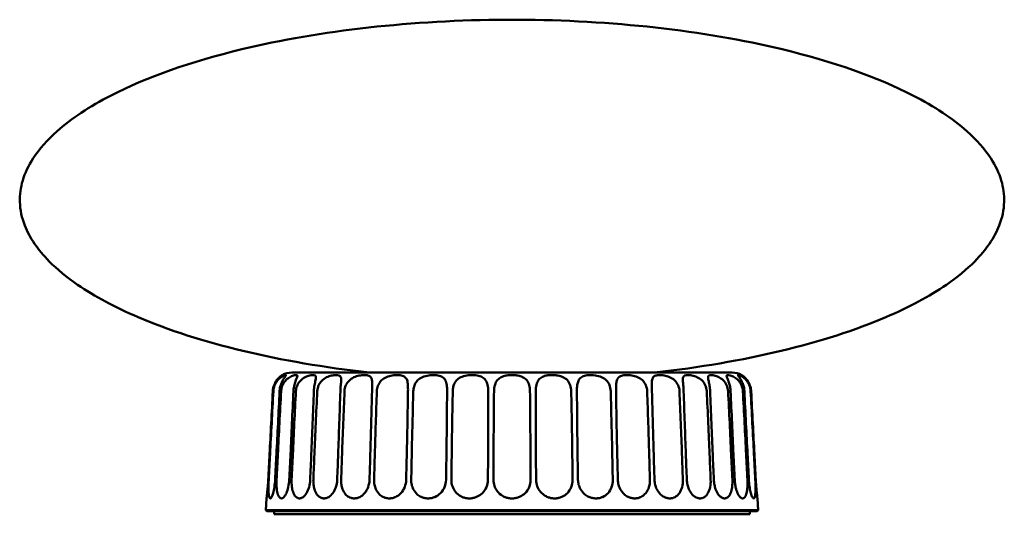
# Model space of a CAD drawing. Header units: millimetres. Extents: x 270 to 1030, y 103 to 1097.
# Tile 3 of 6: x 698 to 998, y 537 to 688. Entities that reach past the tile are written whole.
import ezdxf

# ---------------------------------------------------------------- set-up
doc = ezdxf.new("R2010")
doc.units = ezdxf.units.MM
doc.header["$LTSCALE"] = 4
doc.layers.add('Visibile (ISO)', color=7, linetype='Continuous', lineweight=50)

msp = doc.modelspace()

# ---------------------------------------------------------------- linework, layer by layer
at = {"layer": 'Visibile (ISO)'}
for p, q in [((915.007, 580.708), (780.796, 580.708)), ((773.09, 542.313), (772.901, 538.708)), ((922.712, 542.313), (922.901, 538.708)), ((772.901, 538.708), (922.901, 538.708)), ((773.145, 538.458), (772.901, 538.708)), ((922.901, 538.708), (772.901, 538.708)), ((772.901, 538.708), (772.901, 538.708)), ((922.658, 538.458), (773.145, 538.458)), ((775.401, 538.458), (775.401, 537.458)), ((775.401, 537.458), (920.401, 537.458)), ((920.401, 538.458), (920.401, 537.458)), ((922.658, 538.458), (922.901, 538.708)), ((922.901, 538.708), (922.901, 538.708))]:
    msp.add_line(p, q, dxfattribs=at)
for centre, start, end in [((780.796, 574.708), 90, 119.35367), ((915.007, 574.708), 60.64633, 90)]:
    msp.add_arc(centre, 6, start, end, dxfattribs=at)
for points, knots in [([(804.433, 580.708), (777.2, 583.731), (752.421, 589.665), (726.828, 600.633), (720.642, 603.959), (712.169, 609.791), (709.275, 612.179), (703.37, 618.16), (700.875, 621.822), (698.48, 627.945), (697.974, 630.374), (697.851, 634.956), (698.138, 637.11), (699.444, 641.547), (700.515, 643.829), (703.8, 648.891), (706.232, 651.652), (713.575, 658.177), (719.107, 661.847), (736.462, 670.787), (750.066, 675.591), (789.397, 685.057), (817.734, 688.227), (846.776, 688.347), (847.339, 688.348), (847.901, 688.348)], [1.8648015, 1.8648015, 1.8648015, 1.8648015, 2.4338827, 2.4338827, 2.6521732, 2.6521732, 2.7943134, 2.7943134, 2.9991454, 2.9991454, 3.1317032, 3.1317032, 3.2491104, 3.2491104, 3.3751426, 3.3751426, 3.5329356, 3.5329356, 3.7601704, 3.7601704, 4.1315104, 4.1315104, 4.701137, 4.701137, 4.712389, 4.712389, 4.712389, 4.712389]), ([(891.37, 580.708), (918.603, 583.731), (943.381, 589.665), (968.975, 600.633), (975.161, 603.959), (983.633, 609.791), (986.528, 612.179), (992.432, 618.16), (994.928, 621.822), (997.323, 627.945), (997.829, 630.374), (997.952, 634.956), (997.665, 637.11), (996.359, 641.547), (995.287, 643.829), (992.003, 648.891), (989.57, 651.652), (982.227, 658.177), (976.695, 661.847), (959.34, 670.787), (945.737, 675.591), (906.405, 685.057), (878.069, 688.227), (849.027, 688.347), (848.464, 688.348), (847.901, 688.348)], [1.8648015, 1.8648015, 1.8648015, 1.8648015, 2.4338827, 2.4338827, 2.6521732, 2.6521732, 2.7943134, 2.7943134, 2.9991454, 2.9991454, 3.1317032, 3.1317032, 3.2491104, 3.2491104, 3.3751426, 3.3751426, 3.5329356, 3.5329356, 3.7601704, 3.7601704, 4.1315104, 4.1315104, 4.701137, 4.701137, 4.712389, 4.712389, 4.712389, 4.712389]), ([(777.855, 579.937), (777.855, 579.937), (777.848, 579.933), (777.798, 579.902), (777.725, 579.857), (777.478, 579.686), (777.281, 579.542), (776.777, 579.091), (776.471, 578.772), (775.876, 577.941), (775.605, 577.452), (775.18, 576.314), (775.044, 575.673), (775.01, 575.022)], [-0.90778377, -0.90778377, -0.90778377, -0.90778377, -0.85208779, -0.85208779, -0.72602898, -0.72602898, -0.56371448, -0.56371448, -0.37891385, -0.37891385, -0.19583626, -0.19583626, -0.00006691, -0.00006691, -0.00006691, -0.00006691]), ([(775.166, 575.022), (775.184, 575.353), (775.231, 575.683), (775.381, 576.33), (775.485, 576.646), (775.83, 577.45), (776.11, 577.9), (776.751, 578.683), (777.098, 578.995), (777.767, 579.484), (778.075, 579.65), (778.512, 579.843), (778.666, 579.894), (778.883, 579.942), (778.955, 579.943), (779.033, 579.903), (779.034, 579.858), (778.948, 579.686), (778.839, 579.542), (778.505, 579.091), (778.276, 578.772), (777.806, 577.941), (777.581, 577.452), (777.22, 576.314), (777.1, 575.673), (777.068, 575.022)], [-1.8149306, -1.8149306, -1.8149306, -1.8149306, -1.715208, -1.715208, -1.6143125, -1.6143125, -1.4463742, -1.4463742, -1.2748644, -1.2748644, -1.1009722, -1.1009722, -0.971242, -0.971242, -0.8539227, -0.8539227, -0.7261262, -0.7261262, -0.5637742, -0.5637742, -0.378937, -0.378937, -0.1958382, -0.1958382, -0.0000669, -0.0000669, -0.0000669, -0.0000669]), ([(777.533, 575.022), (777.556, 575.466), (777.636, 575.906), (777.903, 576.752), (778.088, 577.153), (778.625, 578.013), (779, 578.429), (779.845, 579.137), (780.294, 579.397), (781.152, 579.776), (781.539, 579.879), (782.138, 579.96), (782.342, 579.935), (782.521, 579.738), (782.508, 579.575), (782.334, 579.075), (782.195, 578.768), (781.873, 577.958), (781.699, 577.47), (781.411, 576.326), (781.308, 575.68), (781.279, 575.022)], [-1.8151381, -1.8151381, -1.8151381, -1.8151381, -1.6814679, -1.6814679, -1.5477228, -1.5477228, -1.369657, -1.369657, -1.1774021, -1.1774021, -0.9711196, -0.9711196, -0.7581957, -0.7581957, -0.5582255, -0.5582255, -0.3813955, -0.3813955, -0.1977838, -0.1977838, -0.0000669, -0.0000669, -0.0000669, -0.0000669]), ([(782.037, 575.022), (782.065, 575.563), (782.179, 576.097), (782.575, 577.112), (782.857, 577.581), (783.584, 578.444), (784.024, 578.806), (784.98, 579.39), (785.471, 579.59), (786.373, 579.855), (786.776, 579.92), (787.44, 579.949), (787.699, 579.913), (788.049, 579.719), (788.139, 579.563), (788.168, 579.079), (788.112, 578.766), (787.935, 577.944), (787.818, 577.454), (787.617, 576.314), (787.539, 575.674), (787.514, 575.022)], [-1.8151627, -1.8151627, -1.8151627, -1.8151627, -1.6524148, -1.6524148, -1.4874089, -1.4874089, -1.3076987, -1.3076987, -1.1193889, -1.1193889, -0.9331473, -0.9331473, -0.7464341, -0.7464341, -0.5601504, -0.5601504, -0.379501, -0.379501, -0.1958997, -0.1958997, -0.0000669, -0.0000669, -0.0000669, -0.0000669]), ([(788.543, 575.022), (788.572, 575.643), (788.716, 576.255), (789.207, 577.344), (789.533, 577.815), (790.362, 578.653), (790.853, 578.99), (791.888, 579.503), (792.409, 579.671), (793.37, 579.884), (793.806, 579.933), (794.566, 579.942), (794.889, 579.902), (795.404, 579.713), (795.589, 579.561), (795.813, 579.086), (795.847, 578.77), (795.823, 577.944), (795.768, 577.454), (795.657, 576.314), (795.605, 575.674), (795.584, 575.022)], [-1.8152928, -1.8152928, -1.8152928, -1.8152928, -1.6284717, -1.6284717, -1.4560807, -1.4560807, -1.2724176, -1.2724176, -1.0905933, -1.0905933, -0.9164184, -0.9164184, -0.7424637, -0.7424637, -0.5621426, -0.5621426, -0.3794155, -0.3794155, -0.1958874, -0.1958874, -0.0000669, -0.0000669, -0.0000669, -0.0000669]), ([(796.852, 575.022), (796.879, 575.645), (797.017, 576.258), (797.499, 577.348), (797.82, 577.818), (798.655, 578.656), (799.158, 578.992), (800.244, 579.505), (800.802, 579.672), (801.863, 579.884), (802.36, 579.933), (803.261, 579.942), (803.663, 579.902), (804.353, 579.713), (804.631, 579.561), (805.04, 579.086), (805.162, 578.77), (805.294, 577.944), (805.302, 577.454), (805.285, 576.314), (805.259, 575.674), (805.243, 575.022)], [-1.8152937, -1.8152937, -1.8152937, -1.8152937, -1.628038, -1.628038, -1.4556725, -1.4556725, -1.2719833, -1.2719833, -1.0902496, -1.0902496, -0.9162253, -0.9162253, -0.7424207, -0.7424207, -0.5621669, -0.5621669, -0.3794144, -0.3794144, -0.1958872, -0.1958872, -0.0000669, -0.0000669, -0.0000669, -0.0000669]), ([(806.713, 575.022), (806.732, 575.571), (806.834, 576.113), (807.21, 577.14), (807.484, 577.615), (808.229, 578.476), (808.695, 578.834), (809.774, 579.407), (810.366, 579.603), (811.55, 579.86), (812.133, 579.922), (813.223, 579.948), (813.729, 579.911), (814.614, 579.718), (814.988, 579.563), (815.574, 579.08), (815.778, 578.767), (816.06, 577.944), (816.13, 577.454), (816.207, 576.314), (816.209, 575.674), (816.199, 575.022)], [-1.8151761, -1.8151761, -1.8151761, -1.8151761, -1.650131, -1.650131, -1.4825545, -1.4825545, -1.3026055, -1.3026055, -1.1151247, -1.1151247, -0.9306001, -0.9306001, -0.7458006, -0.7458006, -0.5604403, -0.5604403, -0.3794893, -0.3794893, -0.1958979, -0.1958979, -0.0000669, -0.0000669, -0.0000669, -0.0000669]), ([(817.825, 575.022), (817.838, 575.497), (817.908, 575.968), (818.166, 576.869), (818.354, 577.293), (818.918, 578.156), (819.315, 578.555), (820.315, 579.228), (820.903, 579.47), (822.172, 579.809), (822.837, 579.897), (824.135, 579.957), (824.764, 579.926), (825.869, 579.728), (826.344, 579.567), (827.095, 579.071), (827.371, 578.761), (827.793, 577.945), (827.924, 577.455), (828.092, 576.314), (828.122, 575.674), (828.117, 575.022)], [-1.8151111, -1.8151111, -1.8151111, -1.8151111, -1.6719999, -1.6719999, -1.5283125, -1.5283125, -1.3500678, -1.3500678, -1.1562679, -1.1562679, -0.9562514, -0.9562514, -0.7525791, -0.7525791, -0.5577018, -0.5577018, -0.3795865, -0.3795865, -0.1959152, -0.1959152, -0.0000669, -0.0000669, -0.0000669, -0.0000669]), ([(829.851, 575.022), (829.86, 575.473), (829.913, 575.921), (830.114, 576.778), (830.262, 577.184), (830.729, 578.046), (831.077, 578.46), (831.987, 579.161), (832.536, 579.417), (833.797, 579.789), (834.496, 579.889), (835.912, 579.96), (836.622, 579.928), (837.847, 579.718), (838.368, 579.559), (839.238, 579.074), (839.58, 578.767), (840.131, 577.958), (840.32, 577.47), (840.579, 576.326), (840.636, 575.68), (840.637, 575.022)], [-1.8154881, -1.8154881, -1.8154881, -1.8154881, -1.6795859, -1.6795859, -1.5437403, -1.5437403, -1.3648504, -1.3648504, -1.1718641, -1.1718641, -0.9624226, -0.9624226, -0.7466001, -0.7466001, -0.5577554, -0.5577554, -0.3813582, -0.3813582, -0.1977378, -0.1977378, -0.0000669, -0.0000669, -0.0000669, -0.0000669]), ([(842.425, 575.022), (842.429, 575.371), (842.454, 575.717), (842.553, 576.397), (842.627, 576.728), (842.889, 577.537), (843.114, 577.978), (843.734, 578.744), (844.119, 579.048), (845.027, 579.514), (845.532, 579.671), (846.472, 579.852), (846.888, 579.899), (847.691, 579.942), (848.077, 579.943), (848.878, 579.902), (849.292, 579.857), (850.207, 579.686), (850.691, 579.542), (851.629, 579.091), (852.047, 578.772), (852.719, 577.941), (852.956, 577.452), (853.29, 576.314), (853.371, 575.673), (853.378, 575.022)], [-1.8148727, -1.8148727, -1.8148727, -1.8148727, -1.7099439, -1.7099439, -1.6036085, -1.6036085, -1.4362649, -1.4362649, -1.2642862, -1.2642862, -1.0937046, -1.0937046, -0.9669269, -0.9669269, -0.8520878, -0.8520878, -0.726029, -0.726029, -0.5637145, -0.5637145, -0.3789138, -0.3789138, -0.1958363, -0.1958363, -0.0000669, -0.0000669, -0.0000669, -0.0000669]), ([(855.165, 575.022), (855.166, 575.353), (855.182, 575.683), (855.246, 576.33), (855.295, 576.646), (855.481, 577.45), (855.652, 577.9), (856.15, 578.683), (856.47, 578.995), (857.267, 579.484), (857.73, 579.65), (858.623, 579.843), (859.028, 579.894), (859.822, 579.942), (860.21, 579.943), (861.024, 579.903), (861.45, 579.858), (862.4, 579.686), (862.911, 579.542), (863.922, 579.091), (864.388, 578.772), (865.153, 577.941), (865.434, 577.452), (865.836, 576.314), (865.939, 575.673), (865.952, 575.022)], [-1.8149306, -1.8149306, -1.8149306, -1.8149306, -1.715208, -1.715208, -1.6143125, -1.6143125, -1.4463742, -1.4463742, -1.2748644, -1.2748644, -1.1009722, -1.1009722, -0.971242, -0.971242, -0.8539227, -0.8539227, -0.7261262, -0.7261262, -0.5637742, -0.5637742, -0.378937, -0.378937, -0.1958382, -0.1958382, -0.0000669, -0.0000669, -0.0000669, -0.0000669]), ([(867.685, 575.022), (867.682, 575.466), (867.696, 575.906), (867.768, 576.752), (867.826, 577.153), (868.041, 578.013), (868.22, 578.429), (868.769, 579.137), (869.137, 579.397), (870.078, 579.776), (870.648, 579.879), (871.914, 579.96), (872.61, 579.935), (873.964, 579.738), (874.614, 579.575), (875.751, 579.075), (876.227, 578.768), (877.05, 577.958), (877.369, 577.47), (877.834, 576.326), (877.959, 575.68), (877.978, 575.022)], [-1.8151381, -1.8151381, -1.8151381, -1.8151381, -1.6814679, -1.6814679, -1.5477228, -1.5477228, -1.369657, -1.369657, -1.1774021, -1.1774021, -0.9711196, -0.9711196, -0.7581957, -0.7581957, -0.5582255, -0.5582255, -0.3813955, -0.3813955, -0.1977838, -0.1977838, -0.0000669, -0.0000669, -0.0000669, -0.0000669]), ([(879.604, 575.022), (879.596, 575.563), (879.596, 576.097), (879.641, 577.112), (879.687, 577.581), (879.886, 578.444), (880.045, 578.806), (880.542, 579.39), (880.876, 579.59), (881.699, 579.855), (882.178, 579.92), (883.235, 579.949), (883.81, 579.913), (884.991, 579.719), (885.587, 579.563), (886.709, 579.079), (887.212, 578.766), (888.084, 577.944), (888.426, 577.454), (888.928, 576.314), (889.067, 575.674), (889.09, 575.022)], [-1.8151627, -1.8151627, -1.8151627, -1.8151627, -1.6524148, -1.6524148, -1.4874089, -1.4874089, -1.3076987, -1.3076987, -1.1193889, -1.1193889, -0.9331473, -0.9331473, -0.7464341, -0.7464341, -0.5601504, -0.5601504, -0.379501, -0.379501, -0.1958997, -0.1958997, -0.0000669, -0.0000669, -0.0000669, -0.0000669]), ([(890.56, 575.022), (890.545, 575.643), (890.521, 576.255), (890.501, 577.344), (890.504, 577.815), (890.609, 578.653), (890.716, 578.99), (891.096, 579.503), (891.36, 579.671), (892.027, 579.884), (892.418, 579.933), (893.301, 579.942), (893.791, 579.902), (894.839, 579.713), (895.392, 579.561), (896.481, 579.086), (896.993, 578.77), (897.887, 577.944), (898.244, 577.454), (898.773, 576.314), (898.923, 575.674), (898.95, 575.022)], [-1.8152928, -1.8152928, -1.8152928, -1.8152928, -1.6284717, -1.6284717, -1.4560807, -1.4560807, -1.2724176, -1.2724176, -1.0905933, -1.0905933, -0.9164184, -0.9164184, -0.7424637, -0.7424637, -0.5621426, -0.5621426, -0.3794155, -0.3794155, -0.1958874, -0.1958874, -0.0000669, -0.0000669, -0.0000669, -0.0000669]), ([(900.219, 575.022), (900.199, 575.645), (900.151, 576.258), (900.046, 577.348), (899.992, 577.818), (899.952, 578.656), (899.972, 578.992), (900.168, 579.505), (900.338, 579.672), (900.827, 579.884), (901.137, 579.933), (901.874, 579.942), (902.3, 579.902), (903.242, 579.713), (903.755, 579.561), (904.788, 579.086), (905.286, 578.77), (906.171, 577.944), (906.532, 577.454), (907.073, 576.314), (907.229, 575.674), (907.26, 575.022)], [-1.8152937, -1.8152937, -1.8152937, -1.8152937, -1.628038, -1.628038, -1.4556725, -1.4556725, -1.2719833, -1.2719833, -1.0902496, -1.0902496, -0.9162253, -0.9162253, -0.7424207, -0.7424207, -0.5621669, -0.5621669, -0.3794144, -0.3794144, -0.1958872, -0.1958872, -0.0000669, -0.0000669, -0.0000669, -0.0000669]), ([(908.289, 575.022), (908.268, 575.571), (908.21, 576.113), (908.047, 577.14), (907.944, 577.615), (907.752, 578.476), (907.672, 578.834), (907.631, 579.407), (907.679, 579.603), (907.946, 579.86), (908.161, 579.922), (908.743, 579.948), (909.109, 579.911), (909.95, 579.718), (910.42, 579.563), (911.375, 579.08), (911.84, 578.767), (912.684, 577.944), (913.039, 577.454), (913.574, 576.314), (913.733, 575.674), (913.766, 575.022)], [-1.8151761, -1.8151761, -1.8151761, -1.8151761, -1.650131, -1.650131, -1.4825545, -1.4825545, -1.3026055, -1.3026055, -1.1151247, -1.1151247, -0.9306001, -0.9306001, -0.7458006, -0.7458006, -0.5604403, -0.5604403, -0.3794893, -0.3794893, -0.1958979, -0.1958979, -0.0000669, -0.0000669, -0.0000669, -0.0000669]), ([(914.524, 575.022), (914.503, 575.497), (914.444, 575.968), (914.266, 576.869), (914.149, 577.293), (913.86, 578.156), (913.691, 578.555), (913.412, 579.228), (913.318, 579.47), (913.303, 579.809), (913.389, 579.897), (913.76, 579.957), (914.047, 579.926), (914.764, 579.728), (915.182, 579.567), (916.037, 579.071), (916.452, 578.761), (917.229, 577.945), (917.566, 577.455), (918.08, 576.314), (918.236, 575.674), (918.27, 575.022)], [-1.8151111, -1.8151111, -1.8151111, -1.8151111, -1.6719999, -1.6719999, -1.5283125, -1.5283125, -1.3500678, -1.3500678, -1.1562679, -1.1562679, -0.9562514, -0.9562514, -0.7525791, -0.7525791, -0.5577018, -0.5577018, -0.3795865, -0.3795865, -0.1959152, -0.1959152, -0.0000669, -0.0000669, -0.0000669, -0.0000669]), ([(918.734, 575.022), (918.712, 575.473), (918.648, 575.921), (918.448, 576.778), (918.312, 577.184), (917.949, 578.046), (917.713, 578.46), (917.256, 579.161), (917.053, 579.417), (916.788, 579.789), (916.744, 579.889), (916.878, 579.96), (917.062, 579.928), (917.594, 579.718), (917.914, 579.559), (918.611, 579.074), (918.968, 578.767), (919.658, 577.958), (919.968, 577.47), (920.451, 576.326), (920.602, 575.68), (920.636, 575.022)], [-1.8154881, -1.8154881, -1.8154881, -1.8154881, -1.6795859, -1.6795859, -1.5437403, -1.5437403, -1.3648504, -1.3648504, -1.1718641, -1.1718641, -0.9624226, -0.9624226, -0.7466001, -0.7466001, -0.5577554, -0.5577554, -0.3813582, -0.3813582, -0.1977378, -0.1977378, -0.0000669, -0.0000669, -0.0000669, -0.0000669]), ([(920.793, 575.022), (920.775, 575.371), (920.728, 575.717), (920.578, 576.397), (920.475, 576.728), (920.151, 577.537), (919.901, 577.978), (919.352, 578.744), (919.066, 579.048), (918.559, 579.514), (918.346, 579.671), (918.085, 579.852), (918.01, 579.899), (917.956, 579.932), (917.948, 579.937), (917.948, 579.937)], [-1.81487271, -1.81487271, -1.81487271, -1.81487271, -1.70994388, -1.70994388, -1.60360851, -1.60360851, -1.43626495, -1.43626495, -1.26428623, -1.26428623, -1.09370463, -1.09370463, -0.9669269, -0.9669269, -0.90778377, -0.90778377, -0.90778377, -0.90778377]), ([(775.01, 575.022), (774.675, 568.531), (774.325, 561.803), (773.884, 553.373), (773.743, 550.673), (773.6, 547.949)], [0.9510277, 0.9510277, 0.9510277, 0.9510277, 2.7387914, 2.7387914, 3.4836905, 3.4836905, 3.4836905, 3.4836905]), ([(773.749, 547.949), (773.89, 550.673), (774.03, 553.373), (774.47, 561.803), (774.823, 568.531), (775.166, 575.022)], [0.9358556, 0.9358556, 0.9358556, 0.9358556, 1.6807547, 1.6807547, 3.4685184, 3.4685184, 3.4685184, 3.4685184]), ([(777.068, 575.022), (776.751, 568.531), (776.415, 561.803), (775.987, 553.373), (775.849, 550.673), (775.709, 547.949)], [0.9510277, 0.9510277, 0.9510277, 0.9510277, 2.7387914, 2.7387914, 3.4836905, 3.4836905, 3.4836905, 3.4836905]), ([(776.15, 547.949), (776.286, 550.673), (776.421, 553.373), (776.846, 561.803), (777.192, 568.531), (777.533, 575.022)], [0.9358556, 0.9358556, 0.9358556, 0.9358556, 1.6807547, 1.6807547, 3.4685184, 3.4685184, 3.4685184, 3.4685184]), ([(781.279, 575.022), (780.989, 568.531), (780.678, 561.803), (780.275, 553.373), (780.145, 550.673), (780.011, 547.949)], [0.9510277, 0.9510277, 0.9510277, 0.9510277, 2.7387914, 2.7387914, 3.4836905, 3.4836905, 3.4836905, 3.4836905]), ([(780.732, 547.949), (780.857, 550.673), (780.983, 553.373), (781.382, 561.803), (781.709, 568.531), (782.037, 575.022)], [0.9358556, 0.9358556, 0.9358556, 0.9358556, 1.6807547, 1.6807547, 3.4685184, 3.4685184, 3.4685184, 3.4685184]), ([(787.514, 575.022), (787.261, 568.531), (786.983, 561.803), (786.618, 553.373), (786.499, 550.673), (786.376, 547.949)], [0.9510277, 0.9510277, 0.9510277, 0.9510277, 2.7387914, 2.7387914, 3.4836905, 3.4836905, 3.4836905, 3.4836905]), ([(787.355, 547.949), (787.466, 550.673), (787.579, 553.373), (787.938, 561.803), (788.238, 568.531), (788.543, 575.022)], [0.9358556, 0.9358556, 0.9358556, 0.9358556, 1.6807547, 1.6807547, 3.4685184, 3.4685184, 3.4685184, 3.4685184]), ([(795.584, 575.022), (795.375, 568.531), (795.139, 561.803), (794.823, 553.373), (794.719, 550.673), (794.611, 547.949)], [0.9510277, 0.9510277, 0.9510277, 0.9510277, 2.7387914, 2.7387914, 3.4836905, 3.4836905, 3.4836905, 3.4836905]), ([(795.818, 547.949), (795.912, 550.673), (796.008, 553.373), (796.317, 561.803), (796.58, 568.531), (796.852, 575.022)], [0.9358556, 0.9358556, 0.9358556, 0.9358556, 1.6807547, 1.6807547, 3.4685184, 3.4685184, 3.4685184, 3.4685184]), ([(805.243, 575.022), (805.085, 568.531), (804.898, 561.803), (804.64, 553.373), (804.555, 550.673), (804.465, 547.949)], [0.9510277, 0.9510277, 0.9510277, 0.9510277, 2.7387914, 2.7387914, 3.4836905, 3.4836905, 3.4836905, 3.4836905]), ([(805.863, 547.949), (805.937, 550.673), (806.013, 553.373), (806.263, 561.803), (806.48, 568.531), (806.713, 575.022)], [0.9358556, 0.9358556, 0.9358556, 0.9358556, 1.6807547, 1.6807547, 3.4685184, 3.4685184, 3.4685184, 3.4685184]), ([(816.199, 575.022), (816.096, 568.531), (815.964, 561.803), (815.772, 553.373), (815.708, 550.673), (815.638, 547.949)], [0.9510277, 0.9510277, 0.9510277, 0.9510277, 2.7387914, 2.7387914, 3.4836905, 3.4836905, 3.4836905, 3.4836905]), ([(817.185, 547.949), (817.237, 550.673), (817.291, 553.373), (817.474, 561.803), (817.64, 568.531), (817.825, 575.022)], [0.9358556, 0.9358556, 0.9358556, 0.9358556, 1.6807547, 1.6807547, 3.4685184, 3.4685184, 3.4685184, 3.4685184]), ([(828.117, 575.022), (828.073, 568.531), (828, 561.803), (827.881, 553.373), (827.839, 550.673), (827.792, 547.949)], [0.9510277, 0.9510277, 0.9510277, 0.9510277, 2.7387914, 2.7387914, 3.4836905, 3.4836905, 3.4836905, 3.4836905]), ([(829.441, 547.949), (829.468, 550.673), (829.5, 553.373), (829.609, 561.803), (829.719, 568.531), (829.851, 575.022)], [0.9358556, 0.9358556, 0.9358556, 0.9358556, 1.6807547, 1.6807547, 3.4685184, 3.4685184, 3.4685184, 3.4685184]), ([(840.637, 575.022), (840.653, 568.531), (840.641, 561.803), (840.597, 553.373), (840.58, 550.673), (840.557, 547.949)], [0.9510277, 0.9510277, 0.9510277, 0.9510277, 2.7387914, 2.7387914, 3.4836905, 3.4836905, 3.4836905, 3.4836905]), ([(842.258, 547.949), (842.26, 550.673), (842.267, 553.373), (842.301, 561.803), (842.35, 568.531), (842.425, 575.022)], [0.9358556, 0.9358556, 0.9358556, 0.9358556, 1.6807547, 1.6807547, 3.4685184, 3.4685184, 3.4685184, 3.4685184]), ([(853.378, 575.022), (853.453, 568.531), (853.502, 561.803), (853.536, 553.373), (853.543, 550.673), (853.545, 547.949)], [0.9510277, 0.9510277, 0.9510277, 0.9510277, 2.7387914, 2.7387914, 3.4836905, 3.4836905, 3.4836905, 3.4836905]), ([(855.246, 547.949), (855.223, 550.673), (855.206, 553.373), (855.162, 561.803), (855.15, 568.531), (855.165, 575.022)], [0.9358556, 0.9358556, 0.9358556, 0.9358556, 1.6807547, 1.6807547, 3.4685184, 3.4685184, 3.4685184, 3.4685184]), ([(865.952, 575.022), (866.084, 568.531), (866.194, 561.803), (866.303, 553.373), (866.335, 550.673), (866.362, 547.949)], [0.9510277, 0.9510277, 0.9510277, 0.9510277, 2.7387914, 2.7387914, 3.4836905, 3.4836905, 3.4836905, 3.4836905]), ([(868.011, 547.949), (867.964, 550.673), (867.922, 553.373), (867.803, 561.803), (867.73, 568.531), (867.685, 575.022)], [0.9358556, 0.9358556, 0.9358556, 0.9358556, 1.6807547, 1.6807547, 3.4685184, 3.4685184, 3.4685184, 3.4685184]), ([(877.978, 575.022), (878.163, 568.531), (878.329, 561.803), (878.511, 553.373), (878.566, 550.673), (878.618, 547.949)], [0.9510277, 0.9510277, 0.9510277, 0.9510277, 2.7387914, 2.7387914, 3.4836905, 3.4836905, 3.4836905, 3.4836905]), ([(880.165, 547.949), (880.095, 550.673), (880.031, 553.373), (879.839, 561.803), (879.707, 568.531), (879.604, 575.022)], [0.9358556, 0.9358556, 0.9358556, 0.9358556, 1.6807547, 1.6807547, 3.4685184, 3.4685184, 3.4685184, 3.4685184]), ([(889.09, 575.022), (889.322, 568.531), (889.54, 561.803), (889.79, 553.373), (889.866, 550.673), (889.94, 547.949)], [0.9510277, 0.9510277, 0.9510277, 0.9510277, 2.7387914, 2.7387914, 3.4836905, 3.4836905, 3.4836905, 3.4836905]), ([(891.338, 547.949), (891.248, 550.673), (891.163, 553.373), (890.905, 561.803), (890.718, 568.531), (890.56, 575.022)], [0.9358556, 0.9358556, 0.9358556, 0.9358556, 1.6807547, 1.6807547, 3.4685184, 3.4685184, 3.4685184, 3.4685184]), ([(898.95, 575.022), (899.223, 568.531), (899.486, 561.803), (899.795, 553.373), (899.891, 550.673), (899.985, 547.949)], [0.9510277, 0.9510277, 0.9510277, 0.9510277, 2.7387914, 2.7387914, 3.4836905, 3.4836905, 3.4836905, 3.4836905]), ([(901.192, 547.949), (901.084, 550.673), (900.98, 553.373), (900.664, 561.803), (900.428, 568.531), (900.219, 575.022)], [0.9358556, 0.9358556, 0.9358556, 0.9358556, 1.6807547, 1.6807547, 3.4685184, 3.4685184, 3.4685184, 3.4685184]), ([(907.26, 575.022), (907.565, 568.531), (907.865, 561.803), (908.224, 553.373), (908.336, 550.673), (908.448, 547.949)], [0.9510277, 0.9510277, 0.9510277, 0.9510277, 2.7387914, 2.7387914, 3.4836905, 3.4836905, 3.4836905, 3.4836905]), ([(909.427, 547.949), (909.304, 550.673), (909.185, 553.373), (908.82, 561.803), (908.542, 568.531), (908.289, 575.022)], [0.9358556, 0.9358556, 0.9358556, 0.9358556, 1.6807547, 1.6807547, 3.4685184, 3.4685184, 3.4685184, 3.4685184]), ([(913.766, 575.022), (914.093, 568.531), (914.421, 561.803), (914.819, 553.373), (914.945, 550.673), (915.07, 547.949)], [0.9510277, 0.9510277, 0.9510277, 0.9510277, 2.7387914, 2.7387914, 3.4836905, 3.4836905, 3.4836905, 3.4836905]), ([(915.792, 547.949), (915.658, 550.673), (915.528, 553.373), (915.125, 561.803), (914.814, 568.531), (914.524, 575.022)], [0.9358556, 0.9358556, 0.9358556, 0.9358556, 1.6807547, 1.6807547, 3.4685184, 3.4685184, 3.4685184, 3.4685184]), ([(918.27, 575.022), (918.611, 568.531), (918.957, 561.803), (919.382, 553.373), (919.517, 550.673), (919.652, 547.949)], [0.9510277, 0.9510277, 0.9510277, 0.9510277, 2.7387914, 2.7387914, 3.4836905, 3.4836905, 3.4836905, 3.4836905]), ([(920.094, 547.949), (919.954, 550.673), (919.816, 553.373), (919.388, 561.803), (919.052, 568.531), (918.734, 575.022)], [0.9358556, 0.9358556, 0.9358556, 0.9358556, 1.6807547, 1.6807547, 3.4685184, 3.4685184, 3.4685184, 3.4685184]), ([(920.636, 575.022), (920.98, 568.531), (921.333, 561.803), (921.773, 553.373), (921.913, 550.673), (922.054, 547.949)], [0.9510277, 0.9510277, 0.9510277, 0.9510277, 2.7387914, 2.7387914, 3.4836905, 3.4836905, 3.4836905, 3.4836905]), ([(922.203, 547.949), (922.06, 550.673), (921.919, 553.373), (921.478, 561.803), (921.128, 568.531), (920.793, 575.022)], [0.9358556, 0.9358556, 0.9358556, 0.9358556, 1.6807547, 1.6807547, 3.4685184, 3.4685184, 3.4685184, 3.4685184]), ([(773.6, 547.949), (773.561, 547.207), (773.511, 546.471), (773.399, 545.1), (773.339, 544.477), (773.237, 543.519), (773.195, 543.16), (773.144, 542.734), (773.128, 542.609), (773.104, 542.42), (773.096, 542.359), (773.091, 542.319), (773.09, 542.313), (773.09, 542.313)], [0, 0, 0, 0, 0.22304075, 0.22304075, 0.44601069, 0.44601069, 0.63071036, 0.63071036, 0.73687933, 0.73687933, 0.84590255, 0.84590255, 0.89088521, 0.89088521, 0.89088521, 0.89088521]), ([(775.709, 547.949), (775.67, 547.207), (775.596, 546.471), (775.388, 545.099), (775.257, 544.475), (774.985, 543.496), (774.85, 543.125), (774.644, 542.705), (774.573, 542.587), (774.437, 542.415), (774.373, 542.36), (774.242, 542.302), (774.176, 542.308), (774.065, 542.388), (774.017, 542.453), (773.926, 542.648), (773.884, 542.784), (773.774, 543.296), (773.726, 543.766), (773.678, 544.841), (773.674, 545.416), (773.692, 546.649), (773.715, 547.297), (773.749, 547.949)], [0, 0, 0, 0, 0.2230322, 0.2230322, 0.4464226, 0.4464226, 0.639555, 0.639555, 0.7431351, 0.7431351, 0.8436222, 0.8436222, 0.9573885, 0.9573885, 1.0554235, 1.0554235, 1.1652173, 1.1652173, 1.3879534, 1.3879534, 1.5855974, 1.5855974, 1.7816286, 1.7816286, 1.7816286, 1.7816286]), ([(780.011, 547.949), (779.975, 547.207), (779.878, 546.472), (779.58, 545.095), (779.38, 544.467), (778.916, 543.423), (778.659, 543.014), (778.27, 542.605), (778.144, 542.504), (777.943, 542.39), (777.867, 542.359), (777.726, 542.321), (777.661, 542.313), (777.533, 542.314), (777.471, 542.323), (777.338, 542.363), (777.269, 542.396), (777.09, 542.518), (776.985, 542.626), (776.751, 542.968), (776.63, 543.231), (776.386, 543.992), (776.282, 544.531), (776.168, 545.568), (776.14, 546.025), (776.119, 546.973), (776.126, 547.46), (776.15, 547.949)], [0, 0, 0, 0, 0.2230056, 0.2230056, 0.4477482, 0.4477482, 0.6686577, 0.6686577, 0.7723408, 0.7723408, 0.8366098, 0.8366098, 0.8924766, 0.8924766, 0.9485041, 0.9485041, 1.0136546, 1.0136546, 1.1217675, 1.1217675, 1.2753198, 1.2753198, 1.4864657, 1.4864657, 1.6341218, 1.6341218, 1.7810901, 1.7810901, 1.7810901, 1.7810901]), ([(786.376, 547.949), (786.343, 547.207), (786.228, 546.472), (785.848, 545.095), (785.586, 544.467), (784.965, 543.423), (784.614, 543.014), (784.07, 542.605), (783.893, 542.504), (783.607, 542.39), (783.497, 542.359), (783.293, 542.321), (783.199, 542.313), (783.013, 542.314), (782.92, 542.323), (782.724, 542.363), (782.62, 542.396), (782.351, 542.518), (782.191, 542.626), (781.827, 542.968), (781.634, 543.231), (781.235, 543.992), (781.055, 544.531), (780.841, 545.568), (780.78, 546.025), (780.715, 546.973), (780.71, 547.46), (780.732, 547.949)], [0, 0, 0, 0, 0.2230056, 0.2230056, 0.4477482, 0.4477482, 0.6686577, 0.6686577, 0.7723408, 0.7723408, 0.8366098, 0.8366098, 0.8924766, 0.8924766, 0.9485041, 0.9485041, 1.0136546, 1.0136546, 1.1217675, 1.1217675, 1.2753198, 1.2753198, 1.4864657, 1.4864657, 1.6341218, 1.6341218, 1.7810901, 1.7810901, 1.7810901, 1.7810901]), ([(794.611, 547.949), (794.581, 547.207), (794.451, 546.472), (794.002, 545.095), (793.686, 544.467), (792.926, 543.423), (792.492, 543.014), (791.81, 542.605), (791.587, 542.504), (791.224, 542.39), (791.084, 542.359), (790.824, 542.321), (790.703, 542.313), (790.464, 542.314), (790.345, 542.323), (790.09, 542.363), (789.955, 542.396), (789.604, 542.518), (789.394, 542.626), (788.91, 542.968), (788.652, 543.231), (788.109, 543.992), (787.858, 544.531), (787.551, 545.568), (787.46, 546.025), (787.352, 546.973), (787.335, 547.46), (787.355, 547.949)], [0, 0, 0, 0, 0.2230056, 0.2230056, 0.4477482, 0.4477482, 0.6686577, 0.6686577, 0.7723408, 0.7723408, 0.8366098, 0.8366098, 0.8924766, 0.8924766, 0.9485041, 0.9485041, 1.0136546, 1.0136546, 1.1217675, 1.1217675, 1.2753198, 1.2753198, 1.4864657, 1.4864657, 1.6341218, 1.6341218, 1.7810901, 1.7810901, 1.7810901, 1.7810901]), ([(804.465, 547.949), (804.44, 547.207), (804.298, 546.472), (803.793, 545.095), (803.434, 544.467), (802.558, 543.423), (802.053, 543.014), (801.254, 542.605), (800.992, 542.504), (800.563, 542.39), (800.398, 542.359), (800.089, 542.321), (799.946, 542.313), (799.66, 542.314), (799.518, 542.323), (799.213, 542.363), (799.051, 542.396), (798.629, 542.518), (798.374, 542.626), (797.787, 542.968), (797.47, 543.231), (796.801, 543.992), (796.486, 544.531), (796.094, 545.568), (795.976, 546.025), (795.829, 546.973), (795.801, 547.46), (795.818, 547.949)], [0, 0, 0, 0, 0.2230056, 0.2230056, 0.4477482, 0.4477482, 0.6686577, 0.6686577, 0.7723408, 0.7723408, 0.8366098, 0.8366098, 0.8924766, 0.8924766, 0.9485041, 0.9485041, 1.0136546, 1.0136546, 1.1217675, 1.1217675, 1.2753198, 1.2753198, 1.4864657, 1.4864657, 1.6341218, 1.6341218, 1.7810901, 1.7810901, 1.7810901, 1.7810901]), ([(815.638, 547.949), (815.619, 547.207), (815.47, 546.472), (814.924, 545.095), (814.532, 544.467), (813.567, 543.423), (813.008, 543.014), (812.116, 542.605), (811.823, 542.504), (811.341, 542.39), (811.155, 542.359), (810.807, 542.321), (810.645, 542.313), (810.322, 542.314), (810.161, 542.323), (809.815, 542.363), (809.631, 542.396), (809.15, 542.518), (808.859, 542.626), (808.186, 542.968), (807.82, 543.231), (807.044, 543.992), (806.676, 544.531), (806.212, 545.568), (806.07, 546.025), (805.889, 546.973), (805.85, 547.46), (805.863, 547.949)], [0, 0, 0, 0, 0.2230056, 0.2230056, 0.4477482, 0.4477482, 0.6686577, 0.6686577, 0.7723408, 0.7723408, 0.8366098, 0.8366098, 0.8924766, 0.8924766, 0.9485041, 0.9485041, 1.0136546, 1.0136546, 1.1217675, 1.1217675, 1.2753198, 1.2753198, 1.4864657, 1.4864657, 1.6341218, 1.6341218, 1.7810901, 1.7810901, 1.7810901, 1.7810901]), ([(827.792, 547.949), (827.78, 547.207), (827.627, 546.472), (827.058, 545.095), (826.644, 544.467), (825.619, 543.423), (825.022, 543.014), (824.065, 542.605), (823.749, 542.504), (823.229, 542.39), (823.028, 542.359), (822.652, 542.321), (822.476, 542.313), (822.126, 542.314), (821.951, 542.323), (821.575, 542.363), (821.374, 542.396), (820.849, 542.518), (820.53, 542.626), (819.791, 542.968), (819.389, 543.231), (818.53, 543.992), (818.118, 544.531), (817.596, 545.568), (817.435, 546.025), (817.224, 546.973), (817.176, 547.46), (817.185, 547.949)], [0, 0, 0, 0, 0.2230056, 0.2230056, 0.4477482, 0.4477482, 0.6686577, 0.6686577, 0.7723408, 0.7723408, 0.8366098, 0.8366098, 0.8924766, 0.8924766, 0.9485041, 0.9485041, 1.0136546, 1.0136546, 1.1217675, 1.1217675, 1.2753198, 1.2753198, 1.4864657, 1.4864657, 1.6341218, 1.6341218, 1.7810901, 1.7810901, 1.7810901, 1.7810901]), ([(840.557, 547.949), (840.551, 547.207), (840.4, 546.471), (839.826, 545.099), (839.407, 544.475), (838.425, 543.496), (837.896, 543.125), (837.007, 542.705), (836.685, 542.587), (836.033, 542.415), (835.706, 542.36), (835.003, 542.302), (834.628, 542.308), (833.939, 542.388), (833.625, 542.453), (832.974, 542.648), (832.643, 542.784), (831.687, 543.296), (831.124, 543.766), (830.265, 544.841), (829.952, 545.416), (829.537, 546.649), (829.434, 547.297), (829.441, 547.949)], [0, 0, 0, 0, 0.2230322, 0.2230322, 0.4464226, 0.4464226, 0.639555, 0.639555, 0.7431351, 0.7431351, 0.8436222, 0.8436222, 0.9573885, 0.9573885, 1.0554235, 1.0554235, 1.1652173, 1.1652173, 1.3879534, 1.3879534, 1.5855974, 1.5855974, 1.7816286, 1.7816286, 1.7816286, 1.7816286]), ([(853.545, 547.949), (853.546, 547.207), (853.402, 546.471), (852.839, 545.1), (852.425, 544.477), (851.467, 543.519), (850.965, 543.16), (850.095, 542.734), (849.764, 542.609), (849.072, 542.42), (848.713, 542.359), (847.933, 542.299), (847.512, 542.311), (846.757, 542.417), (846.421, 542.494), (845.725, 542.724), (845.37, 542.884), (844.392, 543.454), (843.833, 543.952), (843.021, 545.034), (842.736, 545.579), (842.354, 546.736), (842.257, 547.341), (842.258, 547.949)], [0, 0, 0, 0, 0.2230407, 0.2230407, 0.4460107, 0.4460107, 0.6307104, 0.6307104, 0.7368793, 0.7368793, 0.8459026, 0.8459026, 0.9715373, 0.9715373, 1.0747196, 1.0747196, 1.1914597, 1.1914597, 1.4147754, 1.4147754, 1.5985696, 1.5985696, 1.7813595, 1.7813595, 1.7813595, 1.7813595]), ([(866.362, 547.949), (866.369, 547.207), (866.236, 546.471), (865.7, 545.099), (865.303, 544.475), (864.356, 543.496), (863.843, 543.125), (862.971, 542.705), (862.654, 542.587), (862.01, 542.415), (861.685, 542.36), (860.986, 542.302), (860.61, 542.308), (859.917, 542.388), (859.6, 542.453), (858.941, 542.648), (858.604, 542.784), (857.626, 543.296), (857.045, 543.766), (856.148, 544.841), (855.817, 545.416), (855.368, 546.649), (855.251, 547.297), (855.246, 547.949)], [0, 0, 0, 0, 0.2230322, 0.2230322, 0.4464226, 0.4464226, 0.639555, 0.639555, 0.7431351, 0.7431351, 0.8436222, 0.8436222, 0.9573885, 0.9573885, 1.0554235, 1.0554235, 1.1652173, 1.1652173, 1.3879534, 1.3879534, 1.5855974, 1.5855974, 1.7816286, 1.7816286, 1.7816286, 1.7816286]), ([(878.618, 547.949), (878.632, 547.207), (878.513, 546.472), (878.02, 545.095), (877.649, 544.467), (876.7, 543.423), (876.136, 543.014), (875.213, 542.605), (874.906, 542.504), (874.396, 542.39), (874.198, 542.359), (873.825, 542.321), (873.65, 542.313), (873.3, 542.314), (873.124, 542.323), (872.744, 542.363), (872.541, 542.396), (872.005, 542.518), (871.677, 542.626), (870.909, 542.968), (870.485, 543.231), (869.568, 543.992), (869.118, 544.531), (868.532, 545.568), (868.345, 546.025), (868.088, 546.973), (868.019, 547.46), (868.011, 547.949)], [0, 0, 0, 0, 0.2230056, 0.2230056, 0.4477482, 0.4477482, 0.6686577, 0.6686577, 0.7723408, 0.7723408, 0.8366098, 0.8366098, 0.8924766, 0.8924766, 0.9485041, 0.9485041, 1.0136546, 1.0136546, 1.1217675, 1.1217675, 1.2753198, 1.2753198, 1.4864657, 1.4864657, 1.6341218, 1.6341218, 1.7810901, 1.7810901, 1.7810901, 1.7810901]), ([(889.94, 547.949), (889.96, 547.207), (889.86, 546.472), (889.427, 545.095), (889.095, 544.467), (888.241, 543.423), (887.731, 543.014), (886.889, 542.605), (886.609, 542.504), (886.142, 542.39), (885.96, 542.359), (885.617, 542.321), (885.456, 542.313), (885.133, 542.314), (884.971, 542.323), (884.62, 542.363), (884.431, 542.396), (883.935, 542.518), (883.63, 542.626), (882.914, 542.968), (882.518, 543.231), (881.657, 543.992), (881.232, 544.531), (880.675, 545.568), (880.496, 546.025), (880.246, 546.973), (880.177, 547.46), (880.165, 547.949)], [0, 0, 0, 0, 0.2230056, 0.2230056, 0.4477482, 0.4477482, 0.6686577, 0.6686577, 0.7723408, 0.7723408, 0.8366098, 0.8366098, 0.8924766, 0.8924766, 0.9485041, 0.9485041, 1.0136546, 1.0136546, 1.1217675, 1.1217675, 1.2753198, 1.2753198, 1.4864657, 1.4864657, 1.6341218, 1.6341218, 1.7810901, 1.7810901, 1.7810901, 1.7810901]), ([(899.985, 547.949), (900.011, 547.207), (899.932, 546.472), (899.571, 545.095), (899.29, 544.467), (898.557, 543.423), (898.115, 543.014), (897.381, 542.605), (897.136, 542.504), (896.725, 542.39), (896.565, 542.359), (896.263, 542.321), (896.121, 542.313), (895.835, 542.314), (895.691, 542.323), (895.38, 542.363), (895.212, 542.396), (894.77, 542.518), (894.498, 542.626), (893.856, 542.968), (893.499, 543.231), (892.721, 543.992), (892.334, 544.531), (891.822, 545.568), (891.656, 546.025), (891.422, 546.973), (891.354, 547.46), (891.338, 547.949)], [0, 0, 0, 0, 0.2230056, 0.2230056, 0.4477482, 0.4477482, 0.6686577, 0.6686577, 0.7723408, 0.7723408, 0.8366098, 0.8366098, 0.8924766, 0.8924766, 0.9485041, 0.9485041, 1.0136546, 1.0136546, 1.1217675, 1.1217675, 1.2753198, 1.2753198, 1.4864657, 1.4864657, 1.6341218, 1.6341218, 1.7810901, 1.7810901, 1.7810901, 1.7810901]), ([(908.448, 547.949), (908.478, 547.207), (908.424, 546.472), (908.146, 545.095), (907.924, 544.467), (907.334, 543.423), (906.974, 543.014), (906.37, 542.605), (906.167, 542.504), (905.826, 542.39), (905.692, 542.359), (905.44, 542.321), (905.321, 542.313), (905.081, 542.314), (904.96, 542.323), (904.697, 542.363), (904.556, 542.396), (904.181, 542.518), (903.949, 542.626), (903.402, 542.968), (903.095, 543.231), (902.423, 543.992), (902.085, 544.531), (901.635, 545.568), (901.487, 546.025), (901.275, 546.973), (901.211, 547.46), (901.192, 547.949)], [0, 0, 0, 0, 0.2230056, 0.2230056, 0.4477482, 0.4477482, 0.6686577, 0.6686577, 0.7723408, 0.7723408, 0.8366098, 0.8366098, 0.8924766, 0.8924766, 0.9485041, 0.9485041, 1.0136546, 1.0136546, 1.1217675, 1.1217675, 1.2753198, 1.2753198, 1.4864657, 1.4864657, 1.6341218, 1.6341218, 1.7810901, 1.7810901, 1.7810901, 1.7810901]), ([(915.07, 547.949), (915.105, 547.207), (915.076, 546.472), (914.89, 545.095), (914.734, 544.467), (914.305, 543.423), (914.038, 543.014), (913.582, 542.605), (913.427, 542.504), (913.166, 542.39), (913.063, 542.359), (912.868, 542.321), (912.776, 542.313), (912.589, 542.314), (912.495, 542.323), (912.289, 542.363), (912.178, 542.396), (911.882, 542.518), (911.698, 542.626), (911.261, 542.968), (911.014, 543.231), (910.468, 543.992), (910.19, 544.531), (909.815, 545.568), (909.689, 546.025), (909.506, 546.973), (909.449, 547.46), (909.427, 547.949)], [0, 0, 0, 0, 0.2230056, 0.2230056, 0.4477482, 0.4477482, 0.6686577, 0.6686577, 0.7723408, 0.7723408, 0.8366098, 0.8366098, 0.8924766, 0.8924766, 0.9485041, 0.9485041, 1.0136546, 1.0136546, 1.1217675, 1.1217675, 1.2753198, 1.2753198, 1.4864657, 1.4864657, 1.6341218, 1.6341218, 1.7810901, 1.7810901, 1.7810901, 1.7810901]), ([(919.652, 547.949), (919.689, 547.207), (919.687, 546.472), (919.599, 545.095), (919.513, 544.467), (919.258, 543.423), (919.093, 543.014), (918.798, 542.605), (918.697, 542.504), (918.523, 542.39), (918.454, 542.359), (918.322, 542.321), (918.26, 542.313), (918.132, 542.314), (918.067, 542.323), (917.925, 542.363), (917.847, 542.396), (917.639, 542.518), (917.509, 542.626), (917.195, 542.968), (917.015, 543.231), (916.612, 543.992), (916.403, 544.531), (916.113, 545.568), (916.015, 546.025), (915.866, 546.973), (915.816, 547.46), (915.792, 547.949)], [0, 0, 0, 0, 0.2230056, 0.2230056, 0.4477482, 0.4477482, 0.6686577, 0.6686577, 0.7723408, 0.7723408, 0.8366098, 0.8366098, 0.8924766, 0.8924766, 0.9485041, 0.9485041, 1.0136546, 1.0136546, 1.1217675, 1.1217675, 1.2753198, 1.2753198, 1.4864657, 1.4864657, 1.6341218, 1.6341218, 1.7810901, 1.7810901, 1.7810901, 1.7810901]), ([(922.054, 547.949), (922.093, 547.207), (922.117, 546.471), (922.129, 545.099), (922.117, 544.475), (922.049, 543.496), (922, 543.125), (921.895, 542.705), (921.853, 542.587), (921.76, 542.415), (921.71, 542.36), (921.594, 542.302), (921.527, 542.308), (921.395, 542.388), (921.331, 542.453), (921.191, 542.648), (921.115, 542.784), (920.884, 543.296), (920.73, 543.766), (920.469, 544.841), (920.36, 545.416), (920.189, 546.649), (920.128, 547.297), (920.094, 547.949)], [0, 0, 0, 0, 0.2230322, 0.2230322, 0.4464226, 0.4464226, 0.639555, 0.639555, 0.7431351, 0.7431351, 0.8436222, 0.8436222, 0.9573885, 0.9573885, 1.0554235, 1.0554235, 1.1652173, 1.1652173, 1.3879534, 1.3879534, 1.5855974, 1.5855974, 1.7816286, 1.7816286, 1.7816286, 1.7816286]), ([(922.712, 542.313), (922.712, 542.313), (922.71, 542.332), (922.699, 542.417), (922.689, 542.494), (922.66, 542.724), (922.64, 542.884), (922.573, 543.454), (922.517, 543.952), (922.411, 545.034), (922.363, 545.579), (922.274, 546.736), (922.235, 547.341), (922.203, 547.949)], [0.89088521, 0.89088521, 0.89088521, 0.89088521, 0.97153732, 0.97153732, 1.07471959, 1.07471959, 1.19145966, 1.19145966, 1.41477544, 1.41477544, 1.59856959, 1.59856959, 1.78135953, 1.78135953, 1.78135953, 1.78135953])]:
    msp.add_open_spline(points, degree=3, knots=knots, dxfattribs=at)

doc.saveas('drawing.dxf')
